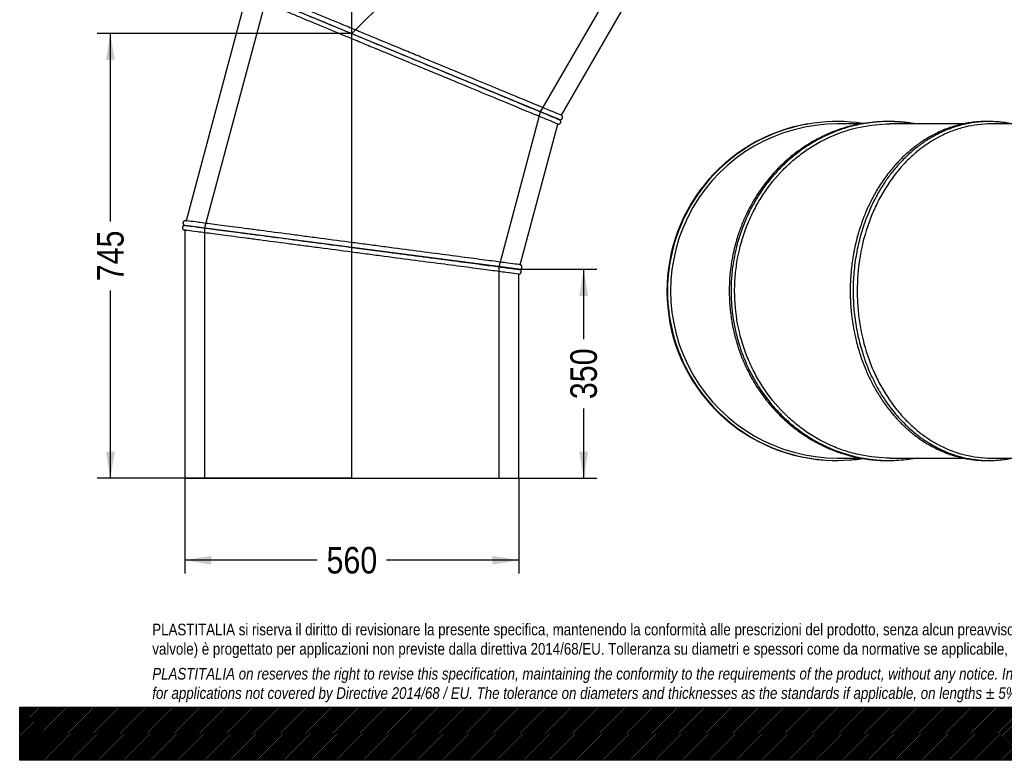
# Model space of a CAD drawing. Header units: millimetres. Extents: x 0 to 3300, y 0 to 2333.
# Tile 1 of 3: x 0 to 1650, y 0 to 1241. Entities that reach past the tile are written whole.
import ezdxf
from ezdxf.enums import TextEntityAlignment as Align
from ezdxf.lldxf.tags import DXFTag

# ---------------------------------------------------------------- set-up
doc = ezdxf.new("R2010")
doc.units = ezdxf.units.MM
doc.header["$LTSCALE"] = 11.111111
for name, color, linetype in [('Default', 7, 'Continuous'), ('DV1_Default', 7, 'Continuous'), ('TUBO_X_GOMITO_45', 7, 'Continuous')]:
    doc.layers.add(name, color=color, linetype=linetype)
doc.styles.add('SEACAD_Arial_Narrow', font='ARIALN.TTF')
tags = doc.linetypes.add('HIDDEN2', pattern=[4.7625, 3.175, -1.5875]).pattern_tags.tags
tags[6:7] = [DXFTag(74, 4), DXFTag(75, 0), DXFTag(340, '0'), DXFTag(46, 0.0), DXFTag(50, 0.0), DXFTag(44, 0.0), DXFTag(45, 0.0)]
tags[4:5] = [DXFTag(74, 4), DXFTag(75, 0), DXFTag(340, '0'), DXFTag(46, 0.0), DXFTag(50, 0.0), DXFTag(44, 0.0), DXFTag(45, 0.0)]
tags = doc.linetypes.add('PHANTOM2', pattern=[31.75, 15.875, -3.175, 3.175, -3.175, 3.175, -3.175]).pattern_tags.tags
tags[14:15] = [DXFTag(74, 4), DXFTag(75, 0), DXFTag(340, '0'), DXFTag(46, 0.0), DXFTag(50, 0.0), DXFTag(44, 0.0), DXFTag(45, 0.0)]
tags[12:13] = [DXFTag(74, 4), DXFTag(75, 0), DXFTag(340, '0'), DXFTag(46, 0.0), DXFTag(50, 0.0), DXFTag(44, 0.0), DXFTag(45, 0.0)]
tags[10:11] = [DXFTag(74, 4), DXFTag(75, 0), DXFTag(340, '0'), DXFTag(46, 0.0), DXFTag(50, 0.0), DXFTag(44, 0.0), DXFTag(45, 0.0)]
tags[8:9] = [DXFTag(74, 4), DXFTag(75, 0), DXFTag(340, '0'), DXFTag(46, 0.0), DXFTag(50, 0.0), DXFTag(44, 0.0), DXFTag(45, 0.0)]
tags[6:7] = [DXFTag(74, 4), DXFTag(75, 0), DXFTag(340, '0'), DXFTag(46, 0.0), DXFTag(50, 0.0), DXFTag(44, 0.0), DXFTag(45, 0.0)]
tags[4:5] = [DXFTag(74, 4), DXFTag(75, 0), DXFTag(340, '0'), DXFTag(46, 0.0), DXFTag(50, 0.0), DXFTag(44, 0.0), DXFTag(45, 0.0)]
doc.dimstyles.new('Plastitalia', dxfattribs={"dimtxt": 44.444444, "dimasz": 44.444444, "dimexe": 22.222222, "dimexo": 0, "dimgap": 11.111111, "dimtad": 0, "dimdec": 0, "dimtxsty": 'SEACAD_Arial_Narrow', "dimblk1": '_SE_FILLED', "dimblk2": '_SE_FILLED', "dimsah": 1, "dimcen": 22.222222, "dimadec": 0, "dimazin": 0, "dimtfac": 0.8, "dimtdec": 1, "dimtmove": 0, "dimatfit": 3, "dimfxl": 1, "dimtolj": 1, "dimarcsym": 0})

# ---------------------------------------------------------------- blocks, each defined once
blk = doc.blocks.new('SE')
at = {"layer": 'DV1_Default', "color": 7, "linetype": 'PHANTOM2'}
for p in [(1083.4, 1744.5), (556.6, 472.7)]:
    blk.add_line(p, (556.6, 1217.7), dxfattribs=at)
at = {"layer": 'TUBO_X_GOMITO_45', "color": 7, "linetype": 'HIDDEN2'}
for p, q in [((872.9, 1086.6), (1007.3, 1319.4)), ((413, 1277.1), (309.8, 892)), ((803.4, 827), (872.9, 1086.6)), ((309.8, 892), (309.8, 472.7)), ((803.4, 472.7), (803.4, 827))]:
    blk.add_line(p, q, dxfattribs=at)
at = {"layer": 'TUBO_X_GOMITO_45', "color": 7, "linetype": 'Continuous'}
for p, q in [((643.2, 1181.8), (382, 1290)), ((643.2, 1181.8), (382, 1290)), ((907.9, 1080.8), (1029.9, 1292)), ((380, 1282.2), (278.7, 904.2)), ((643.2, 1181.8), (643.2, 1181.8)), ((903.9, 1073.8), (643.2, 1181.8)), ((643.2, 1181.8), (643.2, 1181.8)), ((868.6, 1088.4), (643.2, 1181.8)), ((903.9, 1073.8), (899.6, 1075.6)), ((903.9, 1073.8), (903.9, 1073.8)), ((838.7, 830.4), (901.8, 1066)), ((556.8, 859.5), (276.6, 896.4)), ((276.6, 896.4), (276.6, 896.3)), ((556.9, 859.5), (276.6, 896.4)), ((276.6, 896.4), (276.6, 896.4)), ((278, 904.3), (277.7, 904.3)), ((275.6, 888.5), (275.9, 888.4)), ((276.6, 888.3), (276.6, 472.7)), ((556.9, 859.5), (556.8, 859.5)), ((556.9, 859.5), (836.6, 822.7)), ((556.9, 859.5), (556.9, 859.5)), ((836.6, 822.7), (556.9, 859.5)), ((836.6, 472.7), (836.6, 814.6)), ((276.6, 472.7), (836.6, 472.7))]:
    blk.add_line(p, q, dxfattribs=at)
for centre, radius, start, end in [((932.7, 1144.6), 76.4, 247.3252, 248.5981), ((828.6, 765.5), 57.7, 81.0961, 82.7632), ((846.1, 898.5), 76.4, 262.3252, 263.5981)]:
    blk.add_arc(centre, radius, start, end, dxfattribs=at)
for points, knots in [([(382.1, 1290), (382.1, 1290), (382.1, 1290), (382.1, 1290), (382.5, 1289.8), (384.2, 1289.1), (385.4, 1288.6), (390.5, 1286.5), (395.5, 1284.4), (405.4, 1280.3), (409.1, 1278.8), (417.2, 1275.4), (421.6, 1273.6), (435.9, 1267.7), (446.8, 1263.1), (465, 1255.6), (471.4, 1253), (484.6, 1247.5), (491.5, 1244.6), (512.8, 1235.8), (527.9, 1229.6), (551.5, 1219.8), (559.5, 1216.4), (575.9, 1209.7), (584.1, 1206.3), (609.2, 1195.9), (626.2, 1188.8), (643.2, 1181.8)], [0.4999935, 0.4999935, 0.4999935, 0.4999935, 0.5, 0.5, 0.53125, 0.53125, 0.5625, 0.5625, 0.625, 0.625, 0.65625, 0.65625, 0.6875, 0.6875, 0.75, 0.75, 0.78125, 0.78125, 0.8125, 0.8125, 0.875, 0.875, 0.90625, 0.90625, 0.9375, 0.9375, 1, 1, 1, 1]), ([(382.1, 1289.9), (382.2, 1289.9), (382.6, 1289.7), (384.2, 1289.1), (385.4, 1288.5), (390.5, 1286.4), (395.5, 1284.4), (405.4, 1280.3), (409, 1278.7), (417.2, 1275.4), (421.6, 1273.6), (435.9, 1267.6), (446.8, 1263.1), (465, 1255.6), (471.3, 1253), (484.6, 1247.5), (491.5, 1244.6), (512.8, 1235.8), (527.9, 1229.5), (551.5, 1219.8), (559.5, 1216.4), (575.9, 1209.7), (584.1, 1206.2), (609.2, 1195.9), (626.2, 1188.8), (643.2, 1181.8)], [0.5039985, 0.5039985, 0.5039985, 0.5039985, 0.53125, 0.53125, 0.5625, 0.5625, 0.625, 0.625, 0.65625, 0.65625, 0.6875, 0.6875, 0.75, 0.75, 0.78125, 0.78125, 0.8125, 0.8125, 0.875, 0.875, 0.90625, 0.90625, 0.9375, 0.9375, 1, 1, 1, 1]), ([(907.9, 1080.8), (907.9, 1080.8), (906.2, 1081.5), (899.5, 1084.3), (894.5, 1086.3), (884.6, 1090.4), (880.9, 1091.9), (872.8, 1095.3), (868.4, 1097.1), (854.1, 1103.1), (843.2, 1107.6), (819, 1117.6), (805.7, 1123.1), (777.3, 1134.9), (762.2, 1141.1), (730.7, 1154.2), (714.4, 1161), (689.4, 1171.3), (680.9, 1174.8), (664, 1181.8), (655.5, 1185.3), (630, 1195.9), (613, 1203), (588, 1213.3), (579.7, 1216.7), (563.4, 1223.5), (555.4, 1226.8), (531.8, 1236.6), (516.7, 1242.9), (495.4, 1251.7), (488.5, 1254.5), (475.3, 1260), (468.9, 1262.6), (450.8, 1270.1), (439.9, 1274.6), (425.6, 1280.6), (421.2, 1282.4), (413, 1285.7), (409.4, 1287.3), (399.5, 1291.4), (394.5, 1293.4), (387.8, 1296.2), (386.1, 1296.9), (386.1, 1296.9), (386.1, 1296.9), (386.1, 1296.9)], [0, 0, 0, 0, 0.03125, 0.03125, 0.0625, 0.0625, 0.078125, 0.078125, 0.09375, 0.09375, 0.125, 0.125, 0.15625, 0.15625, 0.1875, 0.1875, 0.21875, 0.21875, 0.234375, 0.234375, 0.25, 0.25, 0.28125, 0.28125, 0.296875, 0.296875, 0.3125, 0.3125, 0.34375, 0.34375, 0.359375, 0.359375, 0.375, 0.375, 0.40625, 0.40625, 0.421875, 0.421875, 0.4375, 0.4375, 0.46875, 0.46875, 0.5, 0.5, 0.5035263, 0.5035263, 0.5035263, 0.5035263]), ([(901.8, 1066), (901.8, 1066), (900.1, 1066.8), (893.4, 1069.5), (888.4, 1071.6), (878.5, 1075.7), (874.8, 1077.2), (866.7, 1080.6), (862.3, 1082.4), (848, 1088.3), (837.1, 1092.8), (812.9, 1102.9), (799.6, 1108.4), (771.2, 1120.1), (756.1, 1126.4), (724.6, 1139.4), (708.2, 1146.2), (683.2, 1156.5), (674.8, 1160), (657.9, 1167), (649.4, 1170.6), (623.9, 1181.1), (606.9, 1188.2), (581.8, 1198.5), (573.6, 1202), (557.3, 1208.7), (549.3, 1212), (525.7, 1221.8), (510.5, 1228.1), (489.3, 1236.9), (482.4, 1239.7), (469.2, 1245.2), (462.8, 1247.9), (444.7, 1255.4), (433.8, 1259.9), (419.5, 1265.8), (415, 1267.7), (406.9, 1271), (403.3, 1272.5), (393.4, 1276.6), (388.4, 1278.7), (382.2, 1281.3), (380.5, 1282), (380.1, 1282.2)], [0, 0, 0, 0, 0.03125, 0.03125, 0.0625, 0.0625, 0.078125, 0.078125, 0.09375, 0.09375, 0.125, 0.125, 0.15625, 0.15625, 0.1875, 0.1875, 0.21875, 0.21875, 0.234375, 0.234375, 0.25, 0.25, 0.28125, 0.28125, 0.296875, 0.296875, 0.3125, 0.3125, 0.34375, 0.34375, 0.359375, 0.359375, 0.375, 0.375, 0.40625, 0.40625, 0.421875, 0.421875, 0.4375, 0.4375, 0.46875, 0.46875, 0.4952867, 0.4952867, 0.4952867, 0.4952867]), ([(643.2, 1181.8), (660.2, 1174.7), (677.2, 1167.7), (710.5, 1153.9), (726.9, 1147.1), (758.4, 1134.1), (773.5, 1127.8), (801.8, 1116.1), (815.1, 1110.6), (839.3, 1100.6), (850.2, 1096.1), (864.4, 1090.2), (868.9, 1088.3), (877, 1085), (880.6, 1083.5), (890.5, 1079.4), (895.5, 1077.3), (900.4, 1075.3), (901.6, 1074.8), (902.4, 1074.5)], [0, 0, 0, 0, 0.0625, 0.0625, 0.125, 0.125, 0.1875, 0.1875, 0.25, 0.25, 0.3125, 0.3125, 0.34375, 0.34375, 0.375, 0.375, 0.4375, 0.4375, 0.4660422, 0.4660422, 0.4660422, 0.4660422]), ([(643.2, 1181.8), (660.2, 1174.7), (677.2, 1167.7), (710.5, 1153.9), (726.9, 1147.1), (758.4, 1134.1), (773.4, 1127.8), (801.8, 1116.1), (815, 1110.6), (839.2, 1100.6), (850.1, 1096), (864.4, 1090.1), (868.8, 1088.3), (876.9, 1084.9), (880.6, 1083.4), (890.5, 1079.3), (895.5, 1077.3), (902.2, 1074.5), (903.9, 1073.8), (903.9, 1073.8)], [0, 0, 0, 0, 0.0625, 0.0625, 0.125, 0.125, 0.1875, 0.1875, 0.25, 0.25, 0.3125, 0.3125, 0.34375, 0.34375, 0.375, 0.375, 0.4375, 0.4375, 0.4999804, 0.4999804, 0.4999804, 0.4999804]), ([(905.5, 1072.9), (905.4, 1073), (905.1, 1073.1), (903.9, 1073.7), (902.6, 1074.3), (901.2, 1074.9), (899.9, 1075.4), (898.5, 1076), (895.5, 1077.2), (890.1, 1079.5), (880.7, 1083.3), (869.3, 1088.1), (858.3, 1092.6), (851.3, 1095.5), (848.7, 1096.6)], [0, 0, 0, 0, 0.083271, 0.153929, 0.212012, 0.257549, 0.295733, 0.334479, 0.373872, 0.514381, 0.655084, 0.795789, 0.936496, 1, 1, 1, 1]), ([(901.7, 1066.1), (902.2, 1066), (903.1, 1065.8), (904.4, 1066.2), (905.3, 1066.7), (906, 1067.4), (906.6, 1068.4), (906.9, 1069.6), (906.8, 1070.8), (906.3, 1072), (905.9, 1072.5), (905.5, 1072.9)], [0, 0, 0, 0, 0.138018, 0.257344, 0.353881, 0.437817, 0.543627, 0.659237, 0.788573, 0.881375, 1, 1, 1, 1]), ([(904.8, 1073.5), (905.2, 1073.4), (905.8, 1073.3), (907, 1073.4), (908.1, 1073.9), (908.9, 1074.6), (909.3, 1075.2), (909.7, 1076), (909.9, 1076.9), (909.9, 1078), (909.6, 1079), (908.9, 1080), (908.3, 1080.5), (907.8, 1080.8)], [0, 0, 0, 0, 0.096032, 0.178526, 0.303684, 0.386799, 0.443162, 0.51036, 0.615241, 0.68758, 0.775891, 0.880803, 1, 1, 1, 1]), ([(276.7, 896.4), (276.3, 896.3), (275.6, 896.3), (274.5, 895.8), (273.6, 895.1), (273, 894.2), (272.7, 893.5), (272.6, 892.6), (272.6, 891.7), (272.9, 890.7), (273.5, 889.8), (274.4, 888.9), (275.1, 888.6), (275.6, 888.5)], [0, 0, 0, 0, 0.096032, 0.178526, 0.303684, 0.386799, 0.443162, 0.51036, 0.615241, 0.68758, 0.775891, 0.880803, 1, 1, 1, 1]), ([(277.7, 904.3), (277.3, 904.3), (276.7, 904.2), (275.5, 903.7), (274.5, 902.9), (273.9, 901.9), (273.7, 901.1), (273.6, 900.2), (273.7, 899.3), (274, 898.5), (274.6, 897.7), (275.4, 896.8), (276.2, 896.6), (276.7, 896.4)], [0, 0, 0, 0, 0.095069, 0.180283, 0.316281, 0.41166, 0.476991, 0.544309, 0.635369, 0.699911, 0.780944, 0.880914, 1, 1, 1, 1]), ([(276.6, 896.4), (276.6, 896.4), (276.6, 896.4), (276.6, 896.4), (277, 896.3), (278.9, 896.1), (280.2, 895.9), (285.6, 895.2), (291, 894.5), (301.6, 893.1), (305.6, 892.5), (314.3, 891.4), (319, 890.8), (334.4, 888.8), (346.1, 887.2), (365.6, 884.7), (372.4, 883.8), (386.6, 881.9), (394, 880.9), (416.9, 877.9), (433.1, 875.8), (458.5, 872.4), (467.1, 871.3), (484.6, 869), (493.5, 867.8), (520.3, 864.3), (538.6, 861.9), (556.8, 859.5)], [0.4999934, 0.4999934, 0.4999934, 0.4999934, 0.5, 0.5, 0.53125, 0.53125, 0.5625, 0.5625, 0.625, 0.625, 0.65625, 0.65625, 0.6875, 0.6875, 0.75, 0.75, 0.78125, 0.78125, 0.8125, 0.8125, 0.875, 0.875, 0.90625, 0.90625, 0.9375, 0.9375, 1, 1, 1, 1]), ([(276.6, 896.4), (276.6, 896.4), (276.6, 896.4), (276.6, 896.4), (277.1, 896.4), (278.9, 896.1), (280.2, 895.9), (285.6, 895.2), (291, 894.5), (301.6, 893.1), (305.6, 892.6), (314.3, 891.5), (319, 890.8), (334.4, 888.8), (346.1, 887.3), (365.6, 884.7), (372.4, 883.8), (386.6, 881.9), (394, 880.9), (416.9, 877.9), (433.1, 875.8), (458.5, 872.5), (467.1, 871.3), (484.6, 869), (493.5, 867.8), (520.3, 864.3), (538.6, 861.9), (556.9, 859.5)], [0.4999935, 0.4999935, 0.4999935, 0.4999935, 0.5, 0.5, 0.53125, 0.53125, 0.5625, 0.5625, 0.625, 0.625, 0.65625, 0.65625, 0.6875, 0.6875, 0.75, 0.75, 0.78125, 0.78125, 0.8125, 0.8125, 0.875, 0.875, 0.90625, 0.90625, 0.9375, 0.9375, 1, 1, 1, 1]), ([(838.7, 830.4), (838.7, 830.4), (836.8, 830.7), (829.6, 831.6), (824.3, 832.3), (813.7, 833.7), (809.7, 834.2), (801, 835.4), (796.3, 836), (781, 838), (769.2, 839.6), (743.2, 843), (729, 844.9), (698.5, 848.9), (682.3, 851), (648.5, 855.5), (631, 857.8), (604.1, 861.3), (595.1, 862.5), (576.9, 864.9), (567.8, 866.1), (540.4, 869.7), (522.2, 872.1), (495.3, 875.7), (486.5, 876.8), (469, 879.1), (460.4, 880.3), (435, 883.6), (418.8, 885.7), (396, 888.7), (388.6, 889.7), (374.4, 891.6), (367.6, 892.5), (348.1, 895), (336.4, 896.6), (321.1, 898.6), (316.3, 899.2), (307.6, 900.3), (303.7, 900.9), (293.1, 902.3), (287.7, 903), (280.5, 903.9), (278.7, 904.2), (278.7, 904.2), (278.7, 904.2), (278.7, 904.1)], [0, 0, 0, 0, 0.03125, 0.03125, 0.0625, 0.0625, 0.078125, 0.078125, 0.09375, 0.09375, 0.125, 0.125, 0.15625, 0.15625, 0.1875, 0.1875, 0.21875, 0.21875, 0.234375, 0.234375, 0.25, 0.25, 0.28125, 0.28125, 0.296875, 0.296875, 0.3125, 0.3125, 0.34375, 0.34375, 0.359375, 0.359375, 0.375, 0.375, 0.40625, 0.40625, 0.421875, 0.421875, 0.4375, 0.4375, 0.46875, 0.46875, 0.5, 0.5, 0.5035263, 0.5035263, 0.5035263, 0.5035263]), ([(836.6, 814.6), (836.6, 814.6), (834.8, 814.9), (827.6, 815.8), (822.2, 816.5), (811.6, 817.9), (807.6, 818.4), (798.9, 819.6), (794.2, 820.2), (778.9, 822.2), (767.2, 823.8), (741.2, 827.2), (726.9, 829.1), (696.5, 833.1), (680.3, 835.2), (646.5, 839.6), (628.9, 841.9), (602, 845.5), (593, 846.7), (574.8, 849.1), (565.7, 850.3), (538.3, 853.9), (520.1, 856.3), (493.2, 859.8), (484.4, 861), (466.9, 863.3), (458.3, 864.4), (433, 867.7), (416.7, 869.9), (393.9, 872.9), (386.5, 873.9), (372.3, 875.7), (365.5, 876.6), (346.1, 879.2), (334.3, 880.7), (319, 882.8), (314.2, 883.4), (305.5, 884.5), (301.6, 885.1), (291, 886.5), (285.6, 887.2), (279, 888), (277.3, 888.3), (276.7, 888.3)], [0, 0, 0, 0, 0.03125, 0.03125, 0.0625, 0.0625, 0.078125, 0.078125, 0.09375, 0.09375, 0.125, 0.125, 0.15625, 0.15625, 0.1875, 0.1875, 0.21875, 0.21875, 0.234375, 0.234375, 0.25, 0.25, 0.28125, 0.28125, 0.296875, 0.296875, 0.3125, 0.3125, 0.34375, 0.34375, 0.359375, 0.359375, 0.375, 0.375, 0.40625, 0.40625, 0.421875, 0.421875, 0.4375, 0.4375, 0.46875, 0.46875, 0.4947158, 0.4947158, 0.4947158, 0.4947158]), ([(556.9, 859.5), (575.1, 857.1), (593.3, 854.7), (629.1, 850), (646.6, 847.7), (680.4, 843.2), (696.6, 841.1), (727, 837.1), (741.3, 835.2), (767.2, 831.8), (778.9, 830.2), (794.3, 828.2), (799, 827.6), (807.7, 826.4), (811.6, 825.9), (822.2, 824.5), (827.6, 823.8), (832.9, 823.1), (834.2, 822.9), (835.1, 822.8)], [0, 0, 0, 0, 0.0625, 0.0625, 0.125, 0.125, 0.1875, 0.1875, 0.25, 0.25, 0.3125, 0.3125, 0.34375, 0.34375, 0.375, 0.375, 0.4375, 0.4375, 0.4674759, 0.4674759, 0.4674759, 0.4674759]), ([(556.9, 859.5), (575.1, 857.1), (593.3, 854.7), (629.1, 850), (646.6, 847.7), (680.4, 843.2), (696.6, 841.1), (727, 837.1), (741.3, 835.2), (767.2, 831.8), (778.9, 830.3), (794.3, 828.3), (799, 827.6), (807.7, 826.5), (811.6, 826), (822.2, 824.6), (827.6, 823.9), (832.8, 823.2), (834.1, 823), (835, 822.9)], [0, 0, 0, 0, 0.0625, 0.0625, 0.125, 0.125, 0.1875, 0.1875, 0.25, 0.25, 0.3125, 0.3125, 0.34375, 0.34375, 0.375, 0.375, 0.4375, 0.4375, 0.4660422, 0.4660422, 0.4660422, 0.4660422]), ([(837.6, 822.6), (838, 822.6), (838.6, 822.6), (839.7, 823.1), (840.6, 823.8), (841.2, 824.7), (841.5, 825.4), (841.7, 826.3), (841.6, 827.3), (841.3, 828.3), (840.8, 829.1), (839.8, 830), (839.1, 830.3), (838.6, 830.4)], [0, 0, 0, 0, 0.096032, 0.178526, 0.303684, 0.386799, 0.443162, 0.51036, 0.615241, 0.68758, 0.775891, 0.880803, 1, 1, 1, 1]), ([(836.5, 814.6), (836.9, 814.7), (837.6, 814.7), (838.7, 815.2), (839.7, 816), (840.3, 817), (840.5, 817.9), (840.6, 818.7), (840.5, 819.6), (840.2, 820.5), (839.7, 821.3), (838.8, 822.1), (838, 822.4), (837.6, 822.5)], [0, 0, 0, 0, 0.095069, 0.180283, 0.316281, 0.41166, 0.476991, 0.544309, 0.635369, 0.699911, 0.780944, 0.880914, 1, 1, 1, 1])]:
    blk.add_open_spline(points, degree=3, knots=knots, dxfattribs=at)
at = {"layer": 'TUBO_X_GOMITO_45', "color": 7, "linetype": 'HIDDEN2'}
for points in [[(853.1, 1094.8), (852, 1095.3), (850.8, 1095.8), (849.6, 1096.3)], [(902.7, 1074.3), (901.9, 1074.7), (900.6, 1075.2), (899, 1075.9)], [(904.1, 1073.7), (904, 1073.8), (903.9, 1073.8), (903.8, 1073.9)], [(278.7, 904.1), (278.8, 904.1), (279, 904.1), (279.3, 904.1)], [(835.3, 822.9), (834.4, 823), (833.1, 823.2), (831.3, 823.4)], [(835.3, 822.8), (834.4, 822.9), (833.1, 823.1), (831.3, 823.3)], [(835, 822.9), (836.1, 822.8), (836.6, 822.7), (836.6, 822.7)], [(835.1, 822.8), (836.1, 822.7), (836.6, 822.6), (836.6, 822.6)], [(836.9, 822.6), (836.7, 822.7), (836.6, 822.7), (836.5, 822.7)], [(836.5, 822.6), (836.6, 822.6), (836.8, 822.6), (836.9, 822.6)]]:
    blk.add_open_spline(points, degree=3, dxfattribs=at)
for points, knots in [([(902.4, 1074.5), (903.4, 1074), (903.9, 1073.8), (903.9, 1073.8), (903.8, 1073.9), (903.7, 1073.9)], [0.46604218, 0.46604218, 0.46604218, 0.46604218, 0.5, 0.5, 0.51171576, 0.51171576, 0.51171576, 0.51171576]), ([(277.5, 888.2), (277.6, 888.2), (277.8, 888.2), (278.3, 888.1), (278.8, 888.1), (279.4, 888)], [0.5126242, 0.5126242, 0.5126242, 0.5126242, 0.515625, 0.515625, 0.522386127, 0.522386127, 0.522386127, 0.522386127])]:
    blk.add_open_spline(points, degree=3, knots=knots, dxfattribs=at)
at = {"layer": 'TUBO_X_GOMITO_45', "color": 7, "linetype": 'Continuous'}
for points in [[(903.8, 1073.8), (904.5, 1073.6), (905.1, 1073.3), (905.5, 1072.9)], [(277.7, 904.3), (278.1, 904.3), (278.4, 904.2), (278.8, 904.1)], [(276.7, 888.4), (276.3, 888.4), (276, 888.4), (275.6, 888.5)]]:
    blk.add_open_spline(points, degree=3, dxfattribs=at)
blk = doc.blocks.new('SE2')
at = {"layer": 'TUBO_X_GOMITO_45', "color": 7, "linetype": 'Continuous'}
for p, q in [((1410.1, 1066.4), (1370.7, 1066.4)), ((1581.7, 1066.4), (1459, 1066.4)), ((1895.4, 1066.4), (1627.5, 1066.4)), ((1370.7, 506.4), (1410.3, 506.4)), ((1459, 506.4), (1581.9, 506.4)), ((1627.5, 506.4), (1895.4, 506.4))]:
    blk.add_line(p, q, dxfattribs=at)
for centre, radius, start, end in [((1368.6, 786.4), 284, 99.682, 266.1327), ((1369.6, 786.4), 284, 81.2247, 278.7761), ((1370.7, 786.4), 280, 89.9989, 270.0015), ((1368.6, 786.4), 284, 80.7616, 81.0617), ((1368.6, 786.4), 284, 273.7233, 279.2464)]:
    blk.add_arc(centre, radius, start, end, dxfattribs=at)
for major_axis in [(0, 280), (0, -246.8)]:
    blk.add_ellipse((1895.4, 786.4), major_axis=major_axis, ratio=0.707107, dxfattribs=at)
blk.add_ellipse((1621.8, 786.4), major_axis=(0, 246.8), ratio=0.800199, start_param=3.967779, end_param=5.456999, dxfattribs=at)
blk.add_ellipse((1621.8, 786.4), major_axis=(0, 246.8), ratio=0.800199, start_param=3.967779, end_param=5.456999, dxfattribs=at)
for points, knots in [([(1498, 1066.4), (1497, 1066.6), (1490.6, 1067.7), (1478.5, 1069.4), (1462, 1070.4), (1445, 1070.4), (1427.1, 1069.2), (1408.4, 1066.4), (1389.7, 1062.2), (1372.3, 1056.8), (1356.1, 1050.5), (1342.5, 1044.2), (1332.4, 1038.8), (1325.9, 1035.1), (1321, 1032.1), (1315.2, 1028.4), (1307.9, 1023.4), (1299.8, 1017.5), (1291.9, 1011.2), (1282.3, 1002.9), (1268.2, 989.4), (1250.7, 969.4), (1232.9, 944), (1219.7, 919.9), (1210.2, 898.3), (1203.8, 880.4), (1199.6, 866.2), (1196.9, 855.5), (1195.1, 847.2), (1193.2, 837.2), (1191.4, 825.2), (1189.7, 809.6), (1189.3, 799.8), (1189.1, 793.4)], [0.7271706, 0.7271706, 0.7271706, 0.7271706, 0.728996, 0.7390419, 0.7491765, 0.7588648, 0.7697826, 0.7815259, 0.7930505, 0.8042464, 0.8142462, 0.8242484, 0.8309101, 0.8347114, 0.8375271, 0.8411722, 0.8469385, 0.8529811, 0.8588976, 0.8647055, 0.8752463, 0.8930011, 0.9107197, 0.9284365, 0.9398181, 0.9508912, 0.9604583, 0.9649222, 0.9693201, 0.9748519, 0.9817405, 0.9901987, 1, 1, 1, 1]), ([(1501.2, 1066.4), (1499.4, 1066.7), (1491.9, 1068), (1479, 1069.6), (1463.1, 1070.5), (1450.1, 1070.4), (1439.8, 1069.8), (1431.6, 1069.1), (1423.8, 1068.2), (1417.2, 1067.2), (1411.6, 1066.2), (1405.9, 1065.1), (1396, 1062.9), (1380.5, 1058.6), (1360.7, 1051.3), (1340.8, 1042), (1322.5, 1031.4), (1305.4, 1019.6), (1288.9, 1006.3), (1273.1, 991.2), (1258.5, 975), (1245.2, 957.5), (1235.2, 942), (1228, 929.2), (1223.6, 920.9), (1220.4, 914.3), (1217.8, 908.5), (1214.1, 899.9), (1207.9, 884.1), (1201.1, 861.6), (1195.7, 835.4), (1192.6, 809.5), (1191.8, 784.8), (1192.8, 761.3), (1195.5, 738.9), (1199.9, 716.5), (1205.8, 695.4), (1211.8, 678.4), (1217, 665.9), (1221.5, 656.2), (1226.6, 645.9), (1233.9, 632.9), (1244, 617.1), (1256.1, 600.8), (1268.2, 587), (1279.1, 575.8), (1289.8, 565.9), (1300.8, 556.9), (1310.6, 549.6), (1318.5, 544.3), (1325.1, 540), (1332.6, 535.6), (1341.8, 530.6), (1352.9, 525.1), (1365.5, 519.7), (1379.2, 514.8), (1392.5, 510.8), (1403.8, 508.1), (1412.6, 506.4), (1420.2, 505.1), (1428.5, 504), (1439.3, 502.9), (1453, 502.3), (1469.1, 502.5), (1485.4, 503.9), (1496.1, 505.5), (1501.2, 506.4)], [0.2271017, 0.2271017, 0.2271017, 0.2271017, 0.230496, 0.240717, 0.2505845, 0.2593499, 0.2642505, 0.2692384, 0.2742454, 0.2784483, 0.2813034, 0.284454, 0.2888744, 0.2997041, 0.3132607, 0.3266434, 0.3390356, 0.3506386, 0.3634045, 0.3763089, 0.3887537, 0.401233, 0.4141314, 0.4204922, 0.4262217, 0.4301799, 0.4330082, 0.4368873, 0.4462266, 0.4616639, 0.4764547, 0.4911574, 0.5052983, 0.5179009, 0.5305038, 0.543107, 0.5561954, 0.5674003, 0.5735944, 0.5790345, 0.5855501, 0.5932349, 0.6045583, 0.6176179, 0.6281826, 0.6364225, 0.6447859, 0.6536328, 0.6614639, 0.6662707, 0.6703917, 0.6754957, 0.6816051, 0.6890919, 0.6975497, 0.7062211, 0.7152134, 0.7223584, 0.7271419, 0.7314098, 0.736295, 0.7423355, 0.750948, 0.7611425, 0.7713789, 0.7806665, 0.7806665, 0.7806665, 0.7806665]), ([(1459, 506.4), (1442, 506.4), (1425, 508.2), (1400, 513.5), (1391.7, 515.7), (1375.4, 521), (1367.4, 524.1), (1343.8, 534.5), (1328.7, 543.1), (1307.4, 558.3), (1300.5, 563.8), (1287.3, 575.4), (1280.9, 581.5), (1262.8, 600.9), (1251.9, 615.1), (1237.6, 638), (1233.2, 645.9), (1225.1, 662.1), (1221.4, 670.4), (1211.5, 695.8), (1206.5, 713.5), (1199.8, 749.6), (1198.1, 768), (1198.1, 795.6), (1198.5, 804.8), (1200.2, 823.1), (1201.5, 832.2), (1206.5, 859.3), (1211.5, 877), (1221.4, 902.4), (1225.1, 910.7), (1233.2, 926.9), (1237.6, 934.8), (1251.9, 957.7), (1262.8, 971.9), (1281, 991.3), (1287.3, 997.4), (1300.5, 1009), (1307.4, 1014.5), (1328.7, 1029.6), (1343.8, 1038.3), (1375.3, 1052.2), (1391.6, 1057.5), (1425, 1064.6), (1442, 1066.4), (1459, 1066.4), (1459, 1066.4), (1459, 1066.4)], [0.2500026, 0.2500026, 0.2500026, 0.2500026, 0.28125, 0.28125, 0.296875, 0.296875, 0.3125, 0.3125, 0.34375, 0.34375, 0.359375, 0.359375, 0.375, 0.375, 0.40625, 0.40625, 0.421875, 0.421875, 0.4375, 0.4375, 0.46875, 0.46875, 0.5, 0.5, 0.515625, 0.515625, 0.53125, 0.53125, 0.5625, 0.5625, 0.578125, 0.578125, 0.59375, 0.59375, 0.625, 0.625, 0.640625, 0.640625, 0.65625, 0.65625, 0.6875, 0.6875, 0.71875, 0.71875, 0.75, 0.75, 0.7500022, 0.7500022, 0.7500022, 0.7500022]), ([(1622.9, 1070.4), (1620.3, 1070.4), (1615.7, 1070.4), (1608.9, 1070.1), (1601.3, 1069.5), (1592.1, 1068.4), (1582.1, 1066.6), (1572.7, 1064.3), (1565.3, 1062.2), (1559.5, 1060.3), (1554.7, 1058.6), (1547.6, 1055.9), (1535.9, 1050.7), (1520.5, 1042.4), (1506, 1032.8), (1494.9, 1024.1), (1487, 1017.3), (1480.7, 1011.5), (1475.4, 1006.3), (1469.9, 1000.5), (1463.4, 993.3), (1456.2, 984.4), (1449.2, 975), (1442.4, 965.1), (1434.4, 952.1), (1425.5, 935.6), (1416.8, 916.4), (1409.7, 897.5), (1404.3, 879.9), (1400.8, 865.8), (1398.5, 855.3), (1397, 847), (1395.4, 837), (1393.8, 825.1), (1392.4, 809.6), (1392, 799.8), (1391.8, 793.3)], [0.7517605, 0.7517605, 0.7517605, 0.7517605, 0.7571953, 0.761474, 0.7659516, 0.7730622, 0.7809732, 0.7871181, 0.7929936, 0.7969382, 0.7996989, 0.8034716, 0.8125224, 0.8256399, 0.8388107, 0.8468456, 0.8531902, 0.8588812, 0.863225, 0.8674495, 0.8739737, 0.8813709, 0.8886236, 0.8957141, 0.9031604, 0.916119, 0.9290753, 0.9401363, 0.9511758, 0.9605559, 0.9650044, 0.9693967, 0.9749166, 0.9817954, 0.9902286, 1, 1, 1, 1]), ([(1662.7, 1066.4), (1660.2, 1066.9), (1655.2, 1067.9), (1647.3, 1069.1), (1638.6, 1069.9), (1629.1, 1070.4), (1619.4, 1070.4), (1610.1, 1069.9), (1600.6, 1068.9), (1590.4, 1067.3), (1579.7, 1064.9), (1570.4, 1062.3), (1563, 1059.9), (1557.4, 1057.8), (1551.6, 1055.5), (1545, 1052.6), (1537.7, 1049), (1530.5, 1045.1), (1523.8, 1041.2), (1518.1, 1037.6), (1513.5, 1034.4), (1509.2, 1031.3), (1504.3, 1027.7), (1498.7, 1023.2), (1489.5, 1015.3), (1477.4, 1003.7), (1465.9, 990.5), (1457.4, 979.6), (1451.6, 971.5), (1446.6, 963.9), (1442.4, 957.1), (1438.5, 950.4), (1433.4, 941.2), (1427.2, 928.7), (1420.5, 913.3), (1413, 893.1), (1405.7, 867.8), (1399.8, 837.1), (1396.7, 805.6), (1396.4, 773.8), (1398.9, 742.2), (1404.3, 711.3), (1411.5, 684.3), (1419.9, 660.8), (1428.4, 641.1), (1436.7, 625.3), (1443.4, 613.9), (1448.5, 606), (1453.8, 598.1), (1461.1, 588.3), (1470.4, 576.9), (1481.7, 564.9), (1492.5, 554.8), (1501.7, 547.1), (1508.7, 541.8), (1514.6, 537.6), (1520.7, 533.6), (1528.5, 528.8), (1538.1, 523.5), (1548.6, 518.6), (1558.3, 514.6), (1567.4, 511.4), (1576.5, 508.7), (1586.1, 506.4), (1595.5, 504.7), (1604.2, 503.5), (1614, 502.6), (1625.9, 502.2), (1638.1, 502.8), (1647.8, 503.8), (1654.2, 504.7), (1658.8, 505.6), (1661.6, 506.1), (1662.8, 506.4)], [0.3478575, 0.3478575, 0.3478575, 0.3478575, 0.3530706, 0.3585289, 0.3644188, 0.3715188, 0.378495, 0.3847351, 0.3910717, 0.3983889, 0.406244, 0.4138502, 0.4184966, 0.4222139, 0.4261993, 0.4311897, 0.4369709, 0.4424725, 0.4477006, 0.4524359, 0.4558995, 0.4588711, 0.4628481, 0.4677079, 0.4728435, 0.4863841, 0.4995457, 0.5057393, 0.5118895, 0.5177013, 0.5223155, 0.5264105, 0.5315598, 0.5410201, 0.5511582, 0.5609312, 0.5783811, 0.5961068, 0.6138307, 0.631554, 0.6492778, 0.667003, 0.6844837, 0.6970196, 0.7100742, 0.7220613, 0.7286741, 0.7337953, 0.7391312, 0.7460106, 0.7563117, 0.7664224, 0.7771182, 0.7845472, 0.7897041, 0.7942833, 0.7986941, 0.8043186, 0.8125128, 0.8205836, 0.8278611, 0.8340138, 0.8403509, 0.8474355, 0.854461, 0.8602917, 0.8659677, 0.8749058, 0.8852974, 0.8914761, 0.8954448, 0.8986905, 0.9013368, 0.9013368, 0.9013368, 0.9013368]), ([(1627.5, 1066.4), (1612.9, 1066.4), (1598.3, 1064.6), (1576.9, 1059.3), (1569.8, 1057.1), (1555.8, 1051.8), (1548.9, 1048.7), (1528.6, 1038.3), (1515.6, 1029.7), (1497.3, 1014.5), (1491.4, 1009), (1480.1, 997.4), (1474.6, 991.3), (1459.1, 971.9), (1449.7, 957.7), (1437.4, 934.8), (1433.6, 926.9), (1426.6, 910.7), (1423.5, 902.4), (1415, 877), (1410.7, 859.3), (1404.9, 823.2), (1403.5, 804.8), (1403.5, 777.2), (1403.8, 768), (1405.3, 749.7), (1406.4, 740.6), (1410.7, 713.5), (1415, 695.8), (1423.5, 670.4), (1426.6, 662.1), (1433.6, 645.9), (1437.4, 638), (1449.7, 615.2), (1459, 600.9), (1474.6, 581.5), (1480.1, 575.4), (1491.4, 563.8), (1497.3, 558.3), (1515.6, 543.2), (1528.6, 534.5), (1555.6, 520.6), (1569.7, 515.3), (1598.3, 508.2), (1612.9, 506.4), (1627.5, 506.4), (1627.5, 506.4), (1627.5, 506.4)], [0.2500056, 0.2500056, 0.2500056, 0.2500056, 0.28125, 0.28125, 0.296875, 0.296875, 0.3125, 0.3125, 0.34375, 0.34375, 0.359375, 0.359375, 0.375, 0.375, 0.40625, 0.40625, 0.421875, 0.421875, 0.4375, 0.4375, 0.46875, 0.46875, 0.5, 0.5, 0.515625, 0.515625, 0.53125, 0.53125, 0.5625, 0.5625, 0.578125, 0.578125, 0.59375, 0.59375, 0.625, 0.625, 0.640625, 0.640625, 0.65625, 0.65625, 0.6875, 0.6875, 0.71875, 0.71875, 0.75, 0.75, 0.7500114, 0.7500114, 0.7500114, 0.7500114]), ([(1189.1, 793.4), (1189, 786.7), (1189, 776.7), (1190, 760.9), (1191.3, 749), (1193, 736.7), (1195.8, 721.6), (1200.9, 701), (1209, 677), (1220.6, 650.8), (1235.5, 624.6), (1253.7, 599.6), (1270.3, 581.3), (1283.8, 568.5), (1293.7, 560.1), (1303.8, 552.3), (1313.5, 545.5), (1323.9, 538.8), (1336.2, 531.8), (1351.6, 524.2), (1369.3, 517), (1388.7, 510.8), (1407.2, 506.6), (1422, 504.4), (1432.4, 503.3), (1440.3, 502.7), (1447.6, 502.4), (1452.3, 502.4), (1454.7, 502.4)], [0, 0, 0, 0, 0.010081, 0.0186408, 0.0253951, 0.0305511, 0.039269, 0.0513524, 0.0661116, 0.0821265, 0.0998435, 0.1175626, 0.1352838, 0.1426451, 0.1501569, 0.1580835, 0.1651047, 0.1710581, 0.1798806, 0.1902869, 0.2016368, 0.2141145, 0.2268942, 0.2356463, 0.2412602, 0.2457236, 0.2500731, 0.254329, 0.254329, 0.254329, 0.254329]), ([(1391.8, 793.3), (1391.8, 786.8), (1391.7, 776.7), (1392.6, 761), (1393.7, 749.2), (1395.2, 736.9), (1397.5, 722), (1401.9, 701.6), (1408.4, 678.9), (1416.7, 656.5), (1425.9, 636.3), (1436.1, 617.6), (1447.5, 599.9), (1458.9, 584.8), (1468.8, 573.4), (1476.2, 565.7), (1481.7, 560.3), (1487, 555.4), (1492.9, 550.3), (1500, 544.6), (1508.5, 538.4), (1518.2, 532), (1528.9, 525.8), (1539, 520.7), (1547.6, 516.9), (1554.3, 514.3), (1561, 511.9), (1569.2, 509.4), (1578.9, 506.9), (1589, 504.9), (1598.5, 503.6), (1607, 502.8), (1614.5, 502.4), (1619.5, 502.4), (1622, 502.4), (1622.5, 502.4)], [0, 0, 0, 0, 0.0100504, 0.018585, 0.0253327, 0.0304783, 0.0390859, 0.0510185, 0.0657322, 0.0796247, 0.0922444, 0.1048668, 0.1174917, 0.13034, 0.1397668, 0.1456621, 0.1504109, 0.1545173, 0.1595407, 0.1654818, 0.1722117, 0.1802241, 0.1884169, 0.1971282, 0.2030255, 0.2074985, 0.2119004, 0.2176329, 0.2251579, 0.2326752, 0.2389685, 0.2451609, 0.2504975, 0.2547213, 0.2557149, 0.2557149, 0.2557149, 0.2557149])]:
    blk.add_open_spline(points, degree=3, knots=knots, dxfattribs=at)
blk = doc.blocks.new('DMBLK117')
at = {"layer": 'Default', "linetype": 'Continuous'}
for points in [[(321, 327.9), (321, 342.7), (276.6, 335.3)], [(792.1, 327.9), (836.6, 335.3), (792.1, 342.7)]]:
    blk.add_hatch(color=7, dxfattribs=at).paths.add_polyline_path(points)
at = {"layer": 'Default', "color": 7, "linetype": 'Continuous'}
for p, q in [((276.6, 472.7), (276.6, 313)), ((836.6, 472.7), (836.6, 313)), ((498.6, 335.3), (276.6, 335.3)), ((836.6, 335.3), (614.6, 335.3))]:
    blk.add_line(p, q, dxfattribs=at)
at = {"layer": 'Default', "color": 7, "linetype": 'Continuous', "style": 'SEACAD_Arial_Narrow'}
blk.add_text('560', height=44.44, dxfattribs=at).set_placement((514.2, 357.5), align=Align.TOP_LEFT)
blk = doc.blocks.new('_SE_FILLED')
at = {"color": 0}
blk.add_line((0, 0), (-1, 0), dxfattribs=at)
blk.add_solid([(0, 0), (-1, -0.1665), (-1, 0.1665), (0, 0)], dxfattribs=at)
blk = doc.blocks.new('DMBLK118')
at = {"layer": 'Default', "linetype": 'Continuous'}
for points in [[(144.5, 1173.2), (159.4, 1173.2), (152, 1217.7)], [(144.5, 517.1), (152, 472.7), (159.4, 517.1)]]:
    blk.add_hatch(color=7, dxfattribs=at).paths.add_polyline_path(points)
at = {"layer": 'Default', "color": 7, "linetype": 'Continuous'}
for p, q in [((556.6, 1217.7), (129.7, 1217.7)), ((152, 903.1), (152, 1217.7)), ((152, 472.7), (152, 787.2)), ((556.6, 472.7), (129.7, 472.7))]:
    blk.add_line(p, q, dxfattribs=at)
at = {"layer": 'Default', "color": 7, "linetype": 'Continuous', "style": 'SEACAD_Arial_Narrow'}
blk.add_text('745', height=44.44, rotation=90, dxfattribs=at).set_placement((129.7, 802.7), align=Align.TOP_LEFT)
blk = doc.blocks.new('DMBLK119')
at = {"layer": 'Default', "linetype": 'Continuous'}
for points in [[(512.7, 1578.8), (556.6, 1588.8), (511.8, 1593.6)], [(854.1, 1451.8), (819.1, 1480.1), (843, 1442)]]:
    blk.add_hatch(color=7, dxfattribs=at).paths.add_polyline_path(points)
at = {"layer": 'Default', "color": 7, "linetype": 'Continuous'}
blk.add_line((556.6, 1217.7), (556.6, 1611.1), dxfattribs=at)
for start, end in [(70.0446, 103.7211), (31.2789, 52.7024)]:
    blk.add_arc((556.6, 1217.7), 371.2, start, end, dxfattribs=at)
at = {"layer": 'Default', "color": 7, "linetype": 'Continuous', "style": 'SEACAD_Arial_Narrow'}
blk.add_text('45°', height=44.44, rotation=331.3735, dxfattribs=at).set_placement((709.6, 1582.3), align=Align.TOP_LEFT)
blk = doc.blocks.new('DMBLK120')
at = {"layer": 'Default', "linetype": 'Continuous'}
for points in [[(952.5, 778.2), (945.1, 822.7), (937.7, 778.2)], [(952.5, 517.1), (937.7, 517.1), (945.1, 472.7)]]:
    blk.add_hatch(color=7, dxfattribs=at).paths.add_polyline_path(points)
at = {"layer": 'Default', "color": 7, "linetype": 'Continuous'}
for p, q in [((836.6, 822.7), (967.3, 822.7)), ((945.1, 705.6), (945.1, 822.7)), ((945.1, 472.7), (945.1, 589.7)), ((836.6, 472.7), (967.3, 472.7))]:
    blk.add_line(p, q, dxfattribs=at)
at = {"layer": 'Default', "color": 7, "linetype": 'Continuous', "style": 'SEACAD_Arial_Narrow'}
blk.add_text('350', height=44.44, rotation=90, dxfattribs=at).set_placement((922.8, 605.2), align=Align.TOP_LEFT)

msp = doc.modelspace()

# ---------------------------------------------------------------- hatches: boundary and pattern name
at = {"layer": 'Default', "linetype": 'Continuous'}
h = msp.add_hatch(dxfattribs=at)
h.set_pattern_fill('LINE', scale=0.629921, angle=45, style=0)
h.paths.add_polyline_path([(3300, 0), (3300, 88.9), (0, 88.9), (0, 0)])
msp.add_hatch(color=7, dxfattribs=at).paths.add_polyline_path([(3300, 0), (3300, 88.9), (0, 88.9), (0, 0)])

# ---------------------------------------------------------------- linework, layer by layer
at = {"layer": 'Default', "color": 7, "linetype": 'Continuous'}
for p, q in [((0, 88.9), (3300, 88.9)), ((0, 0), (0, 88.9)), ((3300, 0), (0, 0))]:
    msp.add_line(p, q, dxfattribs=at)

# ---------------------------------------------------------------- block references
at = {"layer": 'Default'}
for name in ['SE', 'SE2']:
    msp.add_blockref(name, (0, 0), dxfattribs=at)

# ---------------------------------------------------------------- texts
at = {"layer": 'Default', "insert": (222.2, 228.9), "char_height": 19.4444, "width": 2855.556, "attachment_point": 1}
msp.add_mtext("{\\fArial Narrow|b0||i0||c0|p34;\\C7;\\H19.44444444;\\W1.;PLASTITALIA si riserva il diritto di revisionare la presente specifica, mantenendo la conformità alle prescrizioni del prodotto, senza alcun preavviso. In caso di assegnazione d'ordine si riserva di compiere una più dettagliata analisi tecnico/qualitativa. Il presente prodotto (ad esclusione delle \\P}{\\fArial Narrow|b0||i0||c0|p34;\\C7;\\H19.44444444;\\W1.;valvole) è progettato per applicazioni non previste dalla direttiva 2014/68/EU. Tolleranza su diametri e spessori come da normative se applicabile, su lunghezze ±5%, su angoli ±2°, se non diversamente specificato.\\P}{\\fArial Narrow|b0||i0||c0|p34;\\C7;\\H5.555555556;\\W1.;   \\P}{\\fArial Narrow|b0||i1||c0|p34;\\C7;\\H19.44444444;\\W1.;PLASTITALIA on reserves the right to revise this specification, maintaining the conformity to the requirements of the product, without any notice. In case of assignation of order on will reserve to make a more detailed analysis technical/qualitative. This product (excluding valves) is designed \\P}{\\fArial Narrow|b0||i1||c0|p34;\\C7;\\H19.44444444;\\W1.;for applications not covered by Directive 2014/68 / EU. The tolerance on diameters and thicknesses as the standards if applicable, on lengths ± 5%, on angles ± 2 °, unless otherwise indicated.\\P}", dxfattribs=at)

# ---------------------------------------------------------------- dimensions: what is measured, and where the dimension line sits
at = {"layer": 'Default', "color": 7, "linetype": 'Continuous'}
dim = msp.add_angular_dim_2l(base=(698.6, 1560.6), line1=((556.6, 1217.7), (1083.4, 1744.5)), line2=((556.6, 1217.7), (556.6, 472.7)), text='\\A1;<>', dimstyle='Plastitalia', override={"dimadec": 1}, dxfattribs=at)
dim.commit()
dim.dimension.update_dxf_attribs({"geometry": 'DMBLK119', "text_midpoint": (734.4, 1543.5), "dimtype": 162})
for base, p1, p2, angle, picture, middle in [((152, 472.7), (556.6, 472.7), (556.6, 1217.7), 90, 'DMBLK118', (152, 845.2)), ((945.1, 472.7), (836.6, 472.7), (836.6, 822.7), 90, 'DMBLK120', (945.1, 647.7)), ((836.6, 335.3), (836.6, 472.7), (276.6, 472.7), 180, 'DMBLK117', (556.6, 335.3))]:
    dim = msp.add_linear_dim(base=base, p1=p1, p2=p2, angle=angle, text='\\A1;<>', dimstyle='Plastitalia', dxfattribs=at)
    dim.commit()
    dim.dimension.update_dxf_attribs({"geometry": picture, "text_midpoint": middle, "dimtype": 161})

doc.saveas('drawing.dxf')
